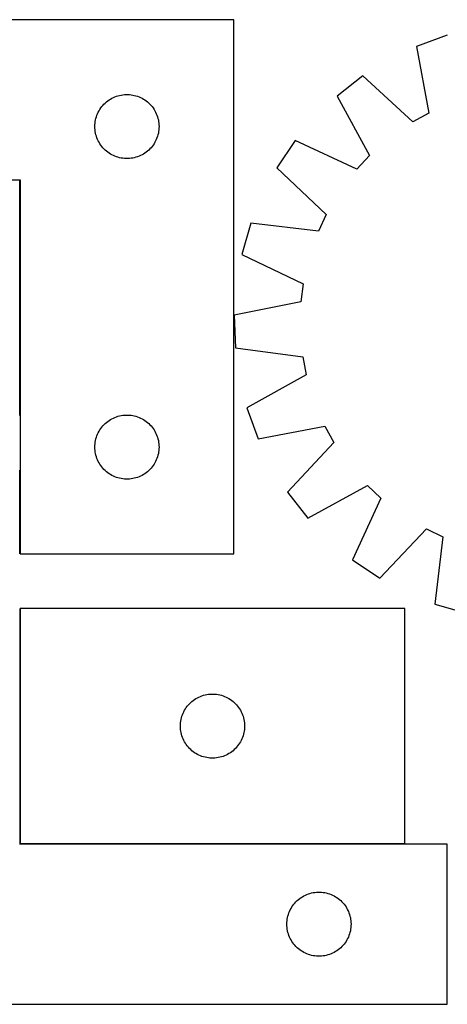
# Model space of a CAD drawing. Header units: millimetres. Extents: x 7 to 1493, y 7 to 467.
# Tile 4 of 5: x 1038 to 1238, y 7 to 467. Entities that reach past the tile are written whole.
import ezdxf

# ---------------------------------------------------------------- set-up
doc = ezdxf.new("R2010")
doc.units = ezdxf.units.MM
doc.layers.add('COMMON', color=5, linetype='CONTINUOUS', true_color=0x0000ff)
doc.layers.add('CUT', color=7, linetype='CONTINUOUS', true_color=0x000000)

msp = doc.modelspace()

# ---------------------------------------------------------------- linework, layer by layer
at = {"layer": 'COMMON'}
for p, q in [((1037.780609, 282.126727), (1037.780609, 392.126727)), ((1037.780609, 217.326728), (1037.780609, 256.568421)), ((1037.780608, 191.768422), (1037.780608, 81.768422)), ((1037.880609, 81.668421), (1217.880609, 81.668421))]:
    msp.add_line(p, q, dxfattribs=at)
at = {"layer": 'CUT'}
for p, q in [((1137.880609, 467.326728), (837.880609, 467.326728)), ((1137.880609, 217.326728), (1137.880609, 467.326728)), ((1237.715698, 460.088434), (1223.248592, 454.850746)), ((1223.248592, 454.850746), (1229.084184, 423.627027)), ((1198.264407, 441.057402), (1186.123906, 431.605483)), ((1221.57782, 419.482891), (1198.264407, 441.057402)), ((1077.691509, 428.335008), (1078.271712, 428.844935)), ((1078.271712, 428.844935), (1078.877395, 429.324316)), ((1078.877395, 429.324316), (1079.506953, 429.771883)), ((1079.506953, 429.771883), (1080.158717, 430.186447)), ((1080.158717, 430.186447), (1080.830958, 430.56691)), ((1080.830958, 430.56691), (1081.521893, 430.912262)), ((1081.521893, 430.912262), (1082.229691, 431.221587)), ((1082.229691, 431.221587), (1082.952473, 431.494066)), ((1082.952473, 431.494066), (1083.688325, 431.728976)), ((1083.688325, 431.728976), (1084.435293, 431.925693)), ((1084.435293, 431.925693), (1085.191398, 432.083697)), ((1085.191398, 432.083697), (1085.954634, 432.202568)), ((1085.954634, 432.202568), (1086.722977, 432.281991)), ((1086.722977, 432.281991), (1087.494391, 432.321755)), ((1087.494391, 432.321755), (1088.266828, 432.321755)), ((1088.266828, 432.321755), (1089.038241, 432.281991)), ((1089.038241, 432.281991), (1089.806585, 432.202568)), ((1089.806585, 432.202568), (1090.569821, 432.083697)), ((1090.569821, 432.083697), (1091.325925, 431.925693)), ((1091.325925, 431.925693), (1092.072894, 431.728976)), ((1092.072894, 431.728976), (1092.808745, 431.494066)), ((1092.808745, 431.494066), (1093.531528, 431.221587)), ((1093.531528, 431.221587), (1094.239325, 430.912262)), ((1094.239325, 430.912262), (1094.93026, 430.56691)), ((1094.93026, 430.56691), (1095.602501, 430.186447)), ((1095.602501, 430.186447), (1096.254265, 429.771883)), ((1096.254265, 429.771883), (1096.883823, 429.324316)), ((1096.883823, 429.324316), (1097.489507, 428.844935)), ((1097.489507, 428.844935), (1098.069709, 428.335008)), ((1186.123906, 431.605483), (1201.322544, 403.713259)), ((1074.135856, 423.333536), (1074.463303, 424.033135)), ((1074.463303, 424.033135), (1074.826331, 424.714949)), ((1074.826331, 424.714949), (1075.223976, 425.377171)), ((1075.223976, 425.377171), (1075.655184, 426.018044)), ((1075.655184, 426.018044), (1076.118812, 426.63587)), ((1076.118812, 426.63587), (1076.61363, 427.22901)), ((1076.61363, 427.22901), (1077.138326, 427.79589)), ((1077.138326, 427.79589), (1077.691509, 428.335008)), ((1098.069709, 428.335008), (1098.622892, 427.79589)), ((1098.622892, 427.79589), (1099.147588, 427.22901)), ((1099.147588, 427.22901), (1099.642406, 426.63587)), ((1099.642406, 426.63587), (1100.106034, 426.018044)), ((1100.106034, 426.018044), (1100.537243, 425.377171)), ((1100.537243, 425.377171), (1100.934888, 424.714949)), ((1100.934888, 424.714949), (1101.297915, 424.033135)), ((1101.297915, 424.033135), (1101.625363, 423.333536)), ((1072.960111, 418.869043), (1073.059291, 419.635086)), ((1073.059291, 419.635086), (1073.197774, 420.395009)), ((1073.197774, 420.395009), (1073.375193, 421.146795)), ((1073.375193, 421.146795), (1073.591079, 421.88845)), ((1073.591079, 421.88845), (1073.844857, 422.618009)), ((1073.844857, 422.618009), (1074.135856, 423.333536)), ((1101.625363, 423.333536), (1101.916362, 422.618009)), ((1101.916362, 422.618009), (1102.17014, 421.88845)), ((1102.17014, 421.88845), (1102.386025, 421.146795)), ((1102.386025, 421.146795), (1102.563444, 420.395009)), ((1102.563444, 420.395009), (1102.701928, 419.635086)), ((1102.701928, 419.635086), (1102.801107, 418.869043)), ((1229.084184, 423.627027), (1221.57782, 419.482891)), ((1072.880609, 417.326728), (1072.900498, 418.098909)), ((1072.900498, 416.554547), (1072.880609, 417.326728)), ((1072.900498, 418.098909), (1072.960111, 418.869043)), ((1072.960111, 415.784413), (1072.900498, 416.554547)), ((1073.059291, 415.018369), (1072.960111, 415.784413)), ((1073.197774, 414.258447), (1073.059291, 415.018369)), ((1102.701928, 415.018369), (1102.563444, 414.258447)), ((1102.801107, 415.784413), (1102.701928, 415.018369)), ((1102.801107, 418.869043), (1102.860721, 418.098909)), ((1102.860721, 416.554547), (1102.801107, 415.784413)), ((1102.860721, 418.098909), (1102.880609, 417.326728)), ((1102.880609, 417.326728), (1102.860721, 416.554547)), ((1073.375193, 413.506661), (1073.197774, 414.258447)), ((1073.591079, 412.765005), (1073.375193, 413.506661)), ((1073.844857, 412.035447), (1073.591079, 412.765005)), ((1074.135856, 411.319919), (1073.844857, 412.035447)), ((1074.463303, 410.620321), (1074.135856, 411.319919)), ((1074.826331, 409.938507), (1074.463303, 410.620321)), ((1101.297915, 410.620321), (1100.934888, 409.938507)), ((1101.625363, 411.319919), (1101.297915, 410.620321)), ((1101.916362, 412.035447), (1101.625363, 411.319919)), ((1102.17014, 412.765005), (1101.916362, 412.035447)), ((1102.386025, 413.506661), (1102.17014, 412.765005)), ((1102.563444, 414.258447), (1102.386025, 413.506661)), ((1166.624912, 410.766695), (1157.999413, 398.025765)), ((1195.464176, 397.452357), (1166.624912, 410.766695)), ((1075.223976, 409.276285), (1074.826331, 409.938507)), ((1075.655184, 408.635411), (1075.223976, 409.276285)), ((1076.118812, 408.017586), (1075.655184, 408.635411)), ((1076.61363, 407.424446), (1076.118812, 408.017586)), ((1077.138326, 406.857566), (1076.61363, 407.424446)), ((1077.691509, 406.318447), (1077.138326, 406.857566)), ((1078.271712, 405.808521), (1077.691509, 406.318447)), ((1078.877395, 405.329139), (1078.271712, 405.808521)), ((1097.489507, 405.808521), (1096.883823, 405.329139)), ((1098.069709, 406.318447), (1097.489507, 405.808521)), ((1098.622892, 406.857566), (1098.069709, 406.318447)), ((1099.147588, 407.424446), (1098.622892, 406.857566)), ((1099.642406, 408.017586), (1099.147588, 407.424446)), ((1100.106034, 408.635411), (1099.642406, 408.017586)), ((1100.537243, 409.276285), (1100.106034, 408.635411)), ((1100.934888, 409.938507), (1100.537243, 409.276285)), ((1079.506953, 404.881573), (1078.877395, 405.329139)), ((1080.158717, 404.467008), (1079.506953, 404.881573)), ((1080.830958, 404.086546), (1080.158717, 404.467008)), ((1081.521893, 403.741194), (1080.830958, 404.086546)), ((1082.229691, 403.431868), (1081.521893, 403.741194)), ((1082.952473, 403.159389), (1082.229691, 403.431868)), ((1083.688325, 402.92448), (1082.952473, 403.159389)), ((1084.435293, 402.727762), (1083.688325, 402.92448)), ((1085.191398, 402.569759), (1084.435293, 402.727762)), ((1085.954634, 402.450888), (1085.191398, 402.569759)), ((1086.722977, 402.371465), (1085.954634, 402.450888)), ((1087.494391, 402.331701), (1086.722977, 402.371465)), ((1088.266828, 402.331701), (1087.494391, 402.331701)), ((1089.038241, 402.371465), (1088.266828, 402.331701)), ((1089.806585, 402.450888), (1089.038241, 402.371465)), ((1090.569821, 402.569759), (1089.806585, 402.450888)), ((1091.325925, 402.727762), (1090.569821, 402.569759)), ((1092.072894, 402.92448), (1091.325925, 402.727762)), ((1092.808745, 403.159389), (1092.072894, 402.92448)), ((1093.531528, 403.431868), (1092.808745, 403.159389)), ((1094.239325, 403.741194), (1093.531528, 403.431868)), ((1094.93026, 404.086546), (1094.239325, 403.741194)), ((1095.602501, 404.467008), (1094.93026, 404.086546)), ((1096.254265, 404.881573), (1095.602501, 404.467008)), ((1096.883823, 405.329139), (1096.254265, 404.881573)), ((1201.322544, 403.713259), (1195.464176, 397.452357)), ((1157.999413, 398.025765), (1181.073348, 376.195321)), ((837.880609, 392.326728), (1037.880609, 392.326728)), ((1037.880609, 392.326728), (1037.880609, 217.326728)), ((1181.073348, 376.195321), (1177.436434, 368.430514)), ((1145.894307, 372.18138), (1141.628134, 357.398609)), ((1177.436434, 368.430514), (1145.894307, 372.18138)), ((1141.628134, 357.398609), (1170.318728, 343.766861)), ((1170.318728, 343.766861), (1169.259275, 335.258223)), ((1169.259275, 335.258223), (1138.101848, 329.078455)), ((1138.101848, 329.078455), (1138.612604, 313.700884)), ((1138.612604, 313.700884), (1170.111423, 309.602203)), ((1170.111423, 309.602203), (1171.733136, 301.182618)), ((1171.733136, 301.182618), (1144.010316, 285.677135)), ((1144.010316, 285.677135), (1149.248004, 271.210028)), ((1081.521893, 280.912262), (1082.229691, 281.221587)), ((1082.229691, 281.221587), (1082.952473, 281.494066)), ((1082.952473, 281.494066), (1083.688325, 281.728976)), ((1083.688325, 281.728976), (1084.435293, 281.925693)), ((1084.435293, 281.925693), (1085.191398, 282.083697)), ((1085.191398, 282.083697), (1085.954634, 282.202568)), ((1085.954634, 282.202568), (1086.722977, 282.281991)), ((1086.722977, 282.281991), (1087.494391, 282.321755)), ((1087.494391, 282.321755), (1088.266828, 282.321755)), ((1088.266828, 282.321755), (1089.038241, 282.281991)), ((1089.038241, 282.281991), (1089.806585, 282.202568)), ((1089.806585, 282.202568), (1090.569821, 282.083697)), ((1090.569821, 282.083697), (1091.325925, 281.925693)), ((1091.325925, 281.925693), (1092.072894, 281.728976)), ((1092.072894, 281.728976), (1092.808745, 281.494066)), ((1092.808745, 281.494066), (1093.531528, 281.221587)), ((1093.531528, 281.221587), (1094.239325, 280.912262)), ((1075.655184, 276.018044), (1076.118812, 276.63587)), ((1076.118812, 276.63587), (1076.61363, 277.22901)), ((1076.61363, 277.22901), (1077.138326, 277.79589)), ((1077.138326, 277.79589), (1077.691509, 278.335008)), ((1077.691509, 278.335008), (1078.271712, 278.844935)), ((1078.271712, 278.844935), (1078.877395, 279.324316)), ((1078.877395, 279.324316), (1079.506953, 279.771883)), ((1079.506953, 279.771883), (1080.158717, 280.186447)), ((1080.158717, 280.186447), (1080.830958, 280.56691)), ((1080.830958, 280.56691), (1081.521893, 280.912262)), ((1094.239325, 280.912262), (1094.93026, 280.56691)), ((1094.93026, 280.56691), (1095.602501, 280.186447)), ((1095.602501, 280.186447), (1096.254265, 279.771883)), ((1096.254265, 279.771883), (1096.883823, 279.324316)), ((1096.883823, 279.324316), (1097.489507, 278.844935)), ((1097.489507, 278.844935), (1098.069709, 278.335008)), ((1098.069709, 278.335008), (1098.622892, 277.79589)), ((1098.622892, 277.79589), (1099.147588, 277.22901)), ((1099.147588, 277.22901), (1099.642406, 276.63587)), ((1099.642406, 276.63587), (1100.106034, 276.018044)), ((1149.248004, 271.210028), (1180.471723, 277.045621)), ((1180.471723, 277.045621), (1184.615859, 269.539257)), ((1073.375193, 271.146795), (1073.591079, 271.88845)), ((1073.591079, 271.88845), (1073.844857, 272.618009)), ((1073.844857, 272.618009), (1074.135856, 273.333536)), ((1074.135856, 273.333536), (1074.463303, 274.033135)), ((1074.463303, 274.033135), (1074.826331, 274.714949)), ((1074.826331, 274.714949), (1075.223976, 275.377171)), ((1075.223976, 275.377171), (1075.655184, 276.018044)), ((1100.106034, 276.018044), (1100.537243, 275.377171)), ((1100.537243, 275.377171), (1100.934888, 274.714949)), ((1100.934888, 274.714949), (1101.297915, 274.033135)), ((1101.297915, 274.033135), (1101.625363, 273.333536)), ((1101.625363, 273.333536), (1101.916362, 272.618009)), ((1101.916362, 272.618009), (1102.17014, 271.88845)), ((1102.17014, 271.88845), (1102.386025, 271.146795)), ((1072.880609, 267.326728), (1072.900498, 268.098909)), ((1072.900498, 266.554547), (1072.880609, 267.326728)), ((1072.900498, 268.098909), (1072.960111, 268.869043)), ((1072.960111, 268.869043), (1073.059291, 269.635086)), ((1073.059291, 269.635086), (1073.197774, 270.395009)), ((1073.197774, 270.395009), (1073.375193, 271.146795)), ((1102.386025, 271.146795), (1102.563444, 270.395009)), ((1102.563444, 270.395009), (1102.701928, 269.635086)), ((1102.701928, 269.635086), (1102.801107, 268.869043)), ((1102.801107, 268.869043), (1102.860721, 268.098909)), ((1102.860721, 268.098909), (1102.880609, 267.326728)), ((1102.880609, 267.326728), (1102.860721, 266.554547)), ((1184.615859, 269.539257), (1163.041348, 246.225844)), ((1072.960111, 265.784413), (1072.900498, 266.554547)), ((1073.059291, 265.018369), (1072.960111, 265.784413)), ((1073.197774, 264.258447), (1073.059291, 265.018369)), ((1073.375193, 263.506661), (1073.197774, 264.258447)), ((1073.591079, 262.765005), (1073.375193, 263.506661)), ((1073.844857, 262.035447), (1073.591079, 262.765005)), ((1102.17014, 262.765005), (1101.916362, 262.035447)), ((1102.386025, 263.506661), (1102.17014, 262.765005)), ((1102.563444, 264.258447), (1102.386025, 263.506661)), ((1102.701928, 265.018369), (1102.563444, 264.258447)), ((1102.801107, 265.784413), (1102.701928, 265.018369)), ((1102.860721, 266.554547), (1102.801107, 265.784413)), ((1074.135856, 261.319919), (1073.844857, 262.035447)), ((1074.463303, 260.620321), (1074.135856, 261.319919)), ((1074.826331, 259.938507), (1074.463303, 260.620321)), ((1075.223976, 259.276285), (1074.826331, 259.938507)), ((1075.655184, 258.635411), (1075.223976, 259.276285)), ((1076.118812, 258.017586), (1075.655184, 258.635411)), ((1100.106034, 258.635411), (1099.642406, 258.017586)), ((1100.537243, 259.276285), (1100.106034, 258.635411)), ((1100.934888, 259.938507), (1100.537243, 259.276285)), ((1101.297915, 260.620321), (1100.934888, 259.938507)), ((1101.625363, 261.319919), (1101.297915, 260.620321)), ((1101.916362, 262.035447), (1101.625363, 261.319919)), ((1076.61363, 257.424446), (1076.118812, 258.017586)), ((1077.138326, 256.857566), (1076.61363, 257.424446)), ((1077.691509, 256.318447), (1077.138326, 256.857566)), ((1078.271712, 255.808521), (1077.691509, 256.318447)), ((1078.877395, 255.329139), (1078.271712, 255.808521)), ((1079.506953, 254.881573), (1078.877395, 255.329139)), ((1080.158717, 254.467008), (1079.506953, 254.881573)), ((1080.830958, 254.086546), (1080.158717, 254.467008)), ((1081.521893, 253.741194), (1080.830958, 254.086546)), ((1082.229691, 253.431868), (1081.521893, 253.741194)), ((1082.952473, 253.159389), (1082.229691, 253.431868)), ((1093.531528, 253.431868), (1092.808745, 253.159389)), ((1094.239325, 253.741194), (1093.531528, 253.431868)), ((1094.93026, 254.086546), (1094.239325, 253.741194)), ((1095.602501, 254.467008), (1094.93026, 254.086546)), ((1096.254265, 254.881573), (1095.602501, 254.467008)), ((1096.883823, 255.329139), (1096.254265, 254.881573)), ((1097.489507, 255.808521), (1096.883823, 255.329139)), ((1098.069709, 256.318447), (1097.489507, 255.808521)), ((1098.622892, 256.857566), (1098.069709, 256.318447)), ((1099.147588, 257.424446), (1098.622892, 256.857566)), ((1099.642406, 258.017586), (1099.147588, 257.424446)), ((1083.688325, 252.92448), (1082.952473, 253.159389)), ((1084.435293, 252.727762), (1083.688325, 252.92448)), ((1085.191398, 252.569759), (1084.435293, 252.727762)), ((1085.954634, 252.450888), (1085.191398, 252.569759)), ((1086.722977, 252.371465), (1085.954634, 252.450888)), ((1087.494391, 252.331701), (1086.722977, 252.371465)), ((1088.266828, 252.331701), (1087.494391, 252.331701)), ((1089.038241, 252.371465), (1088.266828, 252.331701)), ((1089.806585, 252.450888), (1089.038241, 252.371465)), ((1090.569821, 252.569759), (1089.806585, 252.450888)), ((1091.325925, 252.727762), (1090.569821, 252.569759)), ((1092.072894, 252.92448), (1091.325925, 252.727762)), ((1092.808745, 253.159389), (1092.072894, 252.92448)), ((1172.493268, 234.085343), (1200.385491, 249.283981)), ((1200.385491, 249.283981), (1206.646393, 243.425612)), ((1163.041348, 246.225844), (1172.493268, 234.085343)), ((1206.646393, 243.425612), (1193.332055, 214.586349)), ((1206.072985, 205.96085), (1227.903429, 229.034784)), ((1227.903429, 229.034784), (1235.668236, 225.39787)), ((1235.668236, 225.39787), (1231.91737, 193.855744)), ((1037.880609, 217.326728), (1137.880609, 217.326728)), ((1193.332055, 214.586349), (1206.072985, 205.96085)), ((1231.91737, 193.855744), (1246.700141, 189.589571)), ((1217.880609, 191.768422), (1037.880609, 191.768422)), ((1037.880609, 191.768422), (1037.880609, 81.768422)), ((1217.880609, 81.768422), (1217.880609, 191.768422)), ((1117.138326, 147.237584), (1117.691509, 147.776703)), ((1117.691509, 147.776703), (1118.271712, 148.286629)), ((1118.271712, 148.286629), (1118.877395, 148.766011)), ((1118.877395, 148.766011), (1119.506953, 149.213577)), ((1119.506953, 149.213577), (1120.158717, 149.628142)), ((1120.158717, 149.628142), (1120.830958, 150.008604)), ((1120.830958, 150.008604), (1121.521893, 150.353956)), ((1121.521893, 150.353956), (1122.229691, 150.663282)), ((1122.229691, 150.663282), (1122.952473, 150.935761)), ((1122.952473, 150.935761), (1123.688325, 151.17067)), ((1123.688325, 151.17067), (1124.435293, 151.367388)), ((1124.435293, 151.367388), (1125.191398, 151.525391)), ((1125.191398, 151.525391), (1125.954634, 151.644262)), ((1125.954634, 151.644262), (1126.722977, 151.723685)), ((1126.722977, 151.723685), (1127.494391, 151.763449)), ((1127.494391, 151.763449), (1128.266828, 151.763449)), ((1128.266828, 151.763449), (1129.038241, 151.723685)), ((1129.038241, 151.723685), (1129.806585, 151.644262)), ((1129.806585, 151.644262), (1130.569821, 151.525391)), ((1130.569821, 151.525391), (1131.325925, 151.367388)), ((1131.325925, 151.367388), (1132.072894, 151.17067)), ((1132.072894, 151.17067), (1132.808745, 150.935761)), ((1132.808745, 150.935761), (1133.531528, 150.663282)), ((1133.531528, 150.663282), (1134.239325, 150.353956)), ((1134.239325, 150.353956), (1134.93026, 150.008604)), ((1134.93026, 150.008604), (1135.602501, 149.628142)), ((1135.602501, 149.628142), (1136.254265, 149.213577)), ((1136.254265, 149.213577), (1136.883823, 148.766011)), ((1136.883823, 148.766011), (1137.489507, 148.286629)), ((1137.489507, 148.286629), (1138.069709, 147.776703)), ((1138.069709, 147.776703), (1138.622892, 147.237584)), ((1114.135856, 142.775231), (1114.463303, 143.474829)), ((1114.463303, 143.474829), (1114.826331, 144.156643)), ((1114.826331, 144.156643), (1115.223976, 144.818865)), ((1115.223976, 144.818865), (1115.655184, 145.459739)), ((1115.655184, 145.459739), (1116.118812, 146.077564)), ((1116.118812, 146.077564), (1116.61363, 146.670704)), ((1116.61363, 146.670704), (1117.138326, 147.237584)), ((1138.622892, 147.237584), (1139.147588, 146.670704)), ((1139.147588, 146.670704), (1139.642406, 146.077564)), ((1139.642406, 146.077564), (1140.106034, 145.459739)), ((1140.106034, 145.459739), (1140.537243, 144.818865)), ((1140.537243, 144.818865), (1140.934888, 144.156643)), ((1140.934888, 144.156643), (1141.297915, 143.474829)), ((1141.297915, 143.474829), (1141.625363, 142.775231)), ((1112.900498, 137.540603), (1112.960111, 138.310737)), ((1112.960111, 138.310737), (1113.059291, 139.076781)), ((1113.059291, 139.076781), (1113.197774, 139.836703)), ((1113.197774, 139.836703), (1113.375193, 140.588489)), ((1113.375193, 140.588489), (1113.591079, 141.330145)), ((1113.591079, 141.330145), (1113.844857, 142.059703)), ((1113.844857, 142.059703), (1114.135856, 142.775231)), ((1141.625363, 142.775231), (1141.916362, 142.059703)), ((1141.916362, 142.059703), (1142.17014, 141.330145)), ((1142.17014, 141.330145), (1142.386025, 140.588489)), ((1142.386025, 140.588489), (1142.563444, 139.836703)), ((1142.563444, 139.836703), (1142.701928, 139.076781)), ((1142.701928, 139.076781), (1142.801107, 138.310737)), ((1142.801107, 138.310737), (1142.860721, 137.540603)), ((1112.880609, 136.768422), (1112.900498, 137.540603)), ((1112.900498, 135.996241), (1112.880609, 136.768422)), ((1112.960111, 135.226107), (1112.900498, 135.996241)), ((1113.059291, 134.460063), (1112.960111, 135.226107)), ((1113.197774, 133.700141), (1113.059291, 134.460063)), ((1113.375193, 132.948355), (1113.197774, 133.700141)), ((1142.563444, 133.700141), (1142.386025, 132.948355)), ((1142.701928, 134.460063), (1142.563444, 133.700141)), ((1142.801107, 135.226107), (1142.701928, 134.460063)), ((1142.860721, 135.996241), (1142.801107, 135.226107)), ((1142.860721, 137.540603), (1142.880609, 136.768422)), ((1142.880609, 136.768422), (1142.860721, 135.996241)), ((1113.591079, 132.2067), (1113.375193, 132.948355)), ((1113.844857, 131.477141), (1113.591079, 132.2067)), ((1114.135856, 130.761614), (1113.844857, 131.477141)), ((1114.463303, 130.062015), (1114.135856, 130.761614)), ((1114.826331, 129.380201), (1114.463303, 130.062015)), ((1115.223976, 128.717979), (1114.826331, 129.380201)), ((1140.934888, 129.380201), (1140.537243, 128.717979)), ((1141.297915, 130.062015), (1140.934888, 129.380201)), ((1141.625363, 130.761614), (1141.297915, 130.062015)), ((1141.916362, 131.477141), (1141.625363, 130.761614)), ((1142.17014, 132.2067), (1141.916362, 131.477141)), ((1142.386025, 132.948355), (1142.17014, 132.2067)), ((1115.655184, 128.077106), (1115.223976, 128.717979)), ((1116.118812, 127.45928), (1115.655184, 128.077106)), ((1116.61363, 126.86614), (1116.118812, 127.45928)), ((1117.138326, 126.29926), (1116.61363, 126.86614)), ((1117.691509, 125.760142), (1117.138326, 126.29926)), ((1118.271712, 125.250215), (1117.691509, 125.760142)), ((1118.877395, 124.770833), (1118.271712, 125.250215)), ((1119.506953, 124.323267), (1118.877395, 124.770833)), ((1136.883823, 124.770833), (1136.254265, 124.323267)), ((1137.489507, 125.250215), (1136.883823, 124.770833)), ((1138.069709, 125.760142), (1137.489507, 125.250215)), ((1138.622892, 126.29926), (1138.069709, 125.760142)), ((1139.147588, 126.86614), (1138.622892, 126.29926)), ((1139.642406, 127.45928), (1139.147588, 126.86614)), ((1140.106034, 128.077106), (1139.642406, 127.45928)), ((1140.537243, 128.717979), (1140.106034, 128.077106)), ((1120.158717, 123.908703), (1119.506953, 124.323267)), ((1120.830958, 123.52824), (1120.158717, 123.908703)), ((1121.521893, 123.182888), (1120.830958, 123.52824)), ((1122.229691, 122.873563), (1121.521893, 123.182888)), ((1122.952473, 122.601084), (1122.229691, 122.873563)), ((1123.688325, 122.366174), (1122.952473, 122.601084)), ((1124.435293, 122.169457), (1123.688325, 122.366174)), ((1125.191398, 122.011453), (1124.435293, 122.169457)), ((1125.954634, 121.892582), (1125.191398, 122.011453)), ((1126.722977, 121.813159), (1125.954634, 121.892582)), ((1127.494391, 121.773395), (1126.722977, 121.813159)), ((1128.266828, 121.773395), (1127.494391, 121.773395)), ((1129.038241, 121.813159), (1128.266828, 121.773395)), ((1129.806585, 121.892582), (1129.038241, 121.813159)), ((1130.569821, 122.011453), (1129.806585, 121.892582)), ((1131.325925, 122.169457), (1130.569821, 122.011453)), ((1132.072894, 122.366174), (1131.325925, 122.169457)), ((1132.808745, 122.601084), (1132.072894, 122.366174)), ((1133.531528, 122.873563), (1132.808745, 122.601084)), ((1134.239325, 123.182888), (1133.531528, 122.873563)), ((1134.93026, 123.52824), (1134.239325, 123.182888)), ((1135.602501, 123.908703), (1134.93026, 123.52824)), ((1136.254265, 124.323267), (1135.602501, 123.908703)), ((1237.680608, 81.568421), (1037.680608, 81.568421)), ((1037.880609, 81.768422), (1217.880609, 81.768422)), ((1237.680608, 6.568421), (1237.680608, 81.568421)), ((1167.491508, 55.076702), (1168.071711, 55.586628)), ((1168.071711, 55.586628), (1168.677394, 56.06601)), ((1168.677394, 56.06601), (1169.306952, 56.513576)), ((1169.306952, 56.513576), (1169.958716, 56.928141)), ((1169.958716, 56.928141), (1170.630957, 57.308603)), ((1170.630957, 57.308603), (1171.321892, 57.653955)), ((1171.321892, 57.653955), (1172.02969, 57.963281)), ((1172.02969, 57.963281), (1172.752472, 58.23576)), ((1172.752472, 58.23576), (1173.488324, 58.470669)), ((1173.488324, 58.470669), (1174.235292, 58.667387)), ((1174.235292, 58.667387), (1174.991397, 58.82539)), ((1174.991397, 58.82539), (1175.754633, 58.944261)), ((1175.754633, 58.944261), (1176.522976, 59.023684)), ((1176.522976, 59.023684), (1177.29439, 59.063448)), ((1177.29439, 59.063448), (1178.066827, 59.063448)), ((1178.066827, 59.063448), (1178.83824, 59.023684)), ((1178.83824, 59.023684), (1179.606584, 58.944261)), ((1179.606584, 58.944261), (1180.36982, 58.82539)), ((1180.36982, 58.82539), (1181.125924, 58.667387)), ((1181.125924, 58.667387), (1181.872893, 58.470669)), ((1181.872893, 58.470669), (1182.608744, 58.23576)), ((1182.608744, 58.23576), (1183.331527, 57.963281)), ((1183.331527, 57.963281), (1184.039324, 57.653955)), ((1184.039324, 57.653955), (1184.730259, 57.308603)), ((1184.730259, 57.308603), (1185.4025, 56.928141)), ((1185.4025, 56.928141), (1186.054264, 56.513576)), ((1186.054264, 56.513576), (1186.683822, 56.06601)), ((1186.683822, 56.06601), (1187.289506, 55.586628)), ((1187.289506, 55.586628), (1187.869708, 55.076702)), ((1163.935855, 50.07523), (1164.263302, 50.774828)), ((1164.263302, 50.774828), (1164.62633, 51.456642)), ((1164.62633, 51.456642), (1165.023975, 52.118864)), ((1165.023975, 52.118864), (1165.455183, 52.759738)), ((1165.455183, 52.759738), (1165.918811, 53.377563)), ((1165.918811, 53.377563), (1166.413629, 53.970703)), ((1166.413629, 53.970703), (1166.938325, 54.537583)), ((1166.938325, 54.537583), (1167.491508, 55.076702)), ((1187.869708, 55.076702), (1188.422891, 54.537583)), ((1188.422891, 54.537583), (1188.947587, 53.970703)), ((1188.947587, 53.970703), (1189.442405, 53.377563)), ((1189.442405, 53.377563), (1189.906033, 52.759738)), ((1189.906033, 52.759738), (1190.337242, 52.118864)), ((1190.337242, 52.118864), (1190.734887, 51.456642)), ((1190.734887, 51.456642), (1191.097914, 50.774828)), ((1191.097914, 50.774828), (1191.425362, 50.07523)), ((1162.76011, 45.610736), (1162.85929, 46.37678)), ((1162.85929, 46.37678), (1162.997773, 47.136702)), ((1162.997773, 47.136702), (1163.175192, 47.888488)), ((1163.175192, 47.888488), (1163.391078, 48.630144)), ((1163.391078, 48.630144), (1163.644856, 49.359702)), ((1163.644856, 49.359702), (1163.935855, 50.07523)), ((1191.425362, 50.07523), (1191.716361, 49.359702)), ((1191.716361, 49.359702), (1191.970139, 48.630144)), ((1191.970139, 48.630144), (1192.186024, 47.888488)), ((1192.186024, 47.888488), (1192.363443, 47.136702)), ((1192.363443, 47.136702), (1192.501927, 46.37678)), ((1192.501927, 46.37678), (1192.601106, 45.610736)), ((1162.680608, 44.068421), (1162.700497, 44.840602)), ((1162.700497, 43.29624), (1162.680608, 44.068421)), ((1162.700497, 44.840602), (1162.76011, 45.610736)), ((1162.76011, 42.526106), (1162.700497, 43.29624)), ((1162.85929, 41.760062), (1162.76011, 42.526106)), ((1162.997773, 41.00014), (1162.85929, 41.760062)), ((1192.501927, 41.760062), (1192.363443, 41.00014)), ((1192.601106, 42.526106), (1192.501927, 41.760062)), ((1192.601106, 45.610736), (1192.66072, 44.840602)), ((1192.66072, 43.29624), (1192.601106, 42.526106)), ((1192.66072, 44.840602), (1192.680608, 44.068421)), ((1192.680608, 44.068421), (1192.66072, 43.29624)), ((1163.175192, 40.248354), (1162.997773, 41.00014)), ((1163.391078, 39.506699), (1163.175192, 40.248354)), ((1163.644856, 38.77714), (1163.391078, 39.506699)), ((1163.935855, 38.061613), (1163.644856, 38.77714)), ((1164.263302, 37.362014), (1163.935855, 38.061613)), ((1164.62633, 36.6802), (1164.263302, 37.362014)), ((1191.097914, 37.362014), (1190.734887, 36.6802)), ((1191.425362, 38.061613), (1191.097914, 37.362014)), ((1191.716361, 38.77714), (1191.425362, 38.061613)), ((1191.970139, 39.506699), (1191.716361, 38.77714)), ((1192.186024, 40.248354), (1191.970139, 39.506699)), ((1192.363443, 41.00014), (1192.186024, 40.248354)), ((1165.023975, 36.017978), (1164.62633, 36.6802)), ((1165.455183, 35.377105), (1165.023975, 36.017978)), ((1165.918811, 34.759279), (1165.455183, 35.377105)), ((1166.413629, 34.166139), (1165.918811, 34.759279)), ((1166.938325, 33.599259), (1166.413629, 34.166139)), ((1167.491508, 33.060141), (1166.938325, 33.599259)), ((1168.071711, 32.550214), (1167.491508, 33.060141)), ((1168.677394, 32.070832), (1168.071711, 32.550214)), ((1187.289506, 32.550214), (1186.683822, 32.070832)), ((1187.869708, 33.060141), (1187.289506, 32.550214)), ((1188.422891, 33.599259), (1187.869708, 33.060141)), ((1188.947587, 34.166139), (1188.422891, 33.599259)), ((1189.442405, 34.759279), (1188.947587, 34.166139)), ((1189.906033, 35.377105), (1189.442405, 34.759279)), ((1190.337242, 36.017978), (1189.906033, 35.377105)), ((1190.734887, 36.6802), (1190.337242, 36.017978)), ((1169.306952, 31.623266), (1168.677394, 32.070832)), ((1169.958716, 31.208702), (1169.306952, 31.623266)), ((1170.630957, 30.828239), (1169.958716, 31.208702)), ((1171.321892, 30.482887), (1170.630957, 30.828239)), ((1172.02969, 30.173562), (1171.321892, 30.482887)), ((1172.752472, 29.901083), (1172.02969, 30.173562)), ((1173.488324, 29.666173), (1172.752472, 29.901083)), ((1174.235292, 29.469456), (1173.488324, 29.666173)), ((1174.991397, 29.311452), (1174.235292, 29.469456)), ((1175.754633, 29.192581), (1174.991397, 29.311452)), ((1176.522976, 29.113158), (1175.754633, 29.192581)), ((1177.29439, 29.073394), (1176.522976, 29.113158)), ((1178.066827, 29.073394), (1177.29439, 29.073394)), ((1178.83824, 29.113158), (1178.066827, 29.073394)), ((1179.606584, 29.192581), (1178.83824, 29.113158)), ((1180.36982, 29.311452), (1179.606584, 29.192581)), ((1181.125924, 29.469456), (1180.36982, 29.311452)), ((1181.872893, 29.666173), (1181.125924, 29.469456)), ((1182.608744, 29.901083), (1181.872893, 29.666173)), ((1183.331527, 30.173562), (1182.608744, 29.901083)), ((1184.039324, 30.482887), (1183.331527, 30.173562)), ((1184.730259, 30.828239), (1184.039324, 30.482887)), ((1185.4025, 31.208702), (1184.730259, 30.828239)), ((1186.054264, 31.623266), (1185.4025, 31.208702)), ((1186.683822, 32.070832), (1186.054264, 31.623266)), ((937.680608, 6.568421), (1237.680608, 6.568421))]:
    msp.add_line(p, q, dxfattribs=at)

doc.saveas('drawing.dxf')
